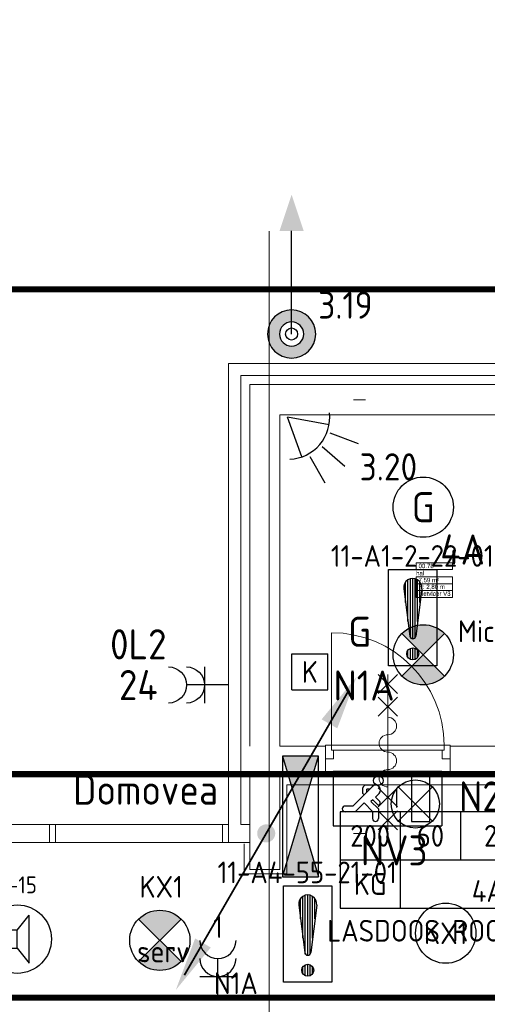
# Model space of a CAD drawing. Header units: millimetres. Extents: x -39149 to 267781, y -2340 to 58540.
# Tile 162 of 244: x 33940 to 37822, y 10282 to 18454. Entities that reach past the tile are written whole.
import ezdxf
from ezdxf.enums import TextEntityAlignment as Align

# ---------------------------------------------------------------- set-up
doc = ezdxf.new("R2010")
doc.units = ezdxf.units.MM
doc.header["$LTSCALE"] = 100
doc.header["$MEASUREMENT"] = 0
for name, pattern in [('B0605', [141, 70, -35, 1, -35]), ('B0703', [93.740001, 62.5, -31.240001]), ('B0704', [150, 100, -50]), ('CENTER', [20, 12.5, -2.5, 2.5, -2.5]), ('E_GOOT2', [2000, 1000, 1000])]:
    doc.linetypes.add(name, pattern=pattern)
for name, color, linetype in [('00  Bestaand', 7, 'Continuous'), ('00  Bestaand Deuren', 7, 'Continuous'), ('00  Bestaande kolommen', 7, 'Continuous'), ('00  Bestaande kolommen Deuren', 7, 'Continuous'), ('45 Plafond', 7, 'Continuous'), ('A Stramien', 7, 'Continuous'), ('AL$1A---_ALGEMEEN', 8, 'Continuous'), ('AL$1A---_ALGEMEEN--bestaand', 9, 'Continuous'), ('AT$1A---_TEKST018--bestaand', 9, 'Continuous'), ('EL6121--', 3, 'Continuous'), ('EL6122--_L', 4, 'Continuous'), ('EL6131--_KG', 3, 'Continuous'), ('EL6212--_LAAGSPANNING', 3, 'Continuous'), ('EL6221--_KRACHT_400', 3, 'Continuous'), ('EL6222--_KRACHT_230', 3, 'Continuous'), ('EL6311--_LICHT_BINNEN', 3, 'Continuous'), ('EL6321--_NOODLICHT_DECEN', 3, 'Continuous'), ('EL6421--_GELUID', 3, 'Continuous'), ('EL6441--_DATACOM', 3, 'Continuous'), ('EL6511--_BRANDMELD', 3, 'Continuous'), ('handhaven - AL$1A---_ALGEMEEN', 8, 'Continuous'), ('I-BEV', 7, 'Continuous'), ('INDELING', 3, 'Continuous'), ('INDELING--bestaand', 7, 'Continuous'), ('T Maatvoering 1_ 50', 7, 'Continuous'), ('Z Ruimteoppervlak', 7, 'Continuous'), ('Z Ruimteoppervlak Zone label', 7, 'Continuous'), ('Z Ruimteoppervlak Zone tekst', 7, 'Continuous')]:
    doc.layers.add(name, color=color, linetype=linetype)
doc.styles.add('buro-012', font='isocp.shx', dxfattribs={"height": 120})
doc.styles.add('BURO-018', font='isocp.shx', dxfattribs={"height": 180})
doc.styles.add('BURO-025', font='isocp.shx', dxfattribs={"height": 250})
doc.styles.add('GENERATED_STYLE_1', font='arial.ttf')
doc.styles.add('GENERATED_STYLE_2', font='swiss.ttf')
doc.styles.add('GENERATED_STYLE_3', font='swiss.ttf', dxfattribs={"width": 0.96})
doc.styles.add('ISO', font='ISO', dxfattribs={"height": 162})
doc.styles.add('ISO25', font='ISO', dxfattribs={"height": 225})
doc.styles.add('STABICAD-012', font='ISOCP.SHX', dxfattribs={"height": 1.2})
doc.styles.add('STABICAD-018', font='ISOCP.SHX', dxfattribs={"height": 1.8})
doc.styles.add('STABICAD-025', font='ISOCP.SHX', dxfattribs={"height": 2.5})
doc.styles.get("Standard").update_dxf_attribs({"font": 'txt', "bigfont": 'BIGFONT.SHX'})

# ---------------------------------------------------------------- blocks, each defined once
blk = doc.blocks.new('hal_00.78_25_7', base_point=(37381.6, 13804.5))
at = {"layer": 'Z Ruimteoppervlak Zone label', "color": 8, "linetype": 'Continuous', "lineweight": 0}
for p, q in [((37231.2, 13945.9), (37531.9, 13945.9)), ((37231.2, 13889.4), (37231.2, 13945.9)), ((37531.9, 13945.9), (37531.9, 13889.4)), ((37531.9, 13889.4), (37231.2, 13889.4)), ((37231.2, 13829), (37531.9, 13829)), ((37231.2, 13772.4), (37231.2, 13829)), ((37531.9, 13829), (37531.9, 13772.4)), ((37531.9, 13772.4), (37231.2, 13772.4)), ((37231.2, 13772.4), (37531.9, 13772.4)), ((37231.2, 13715.9), (37231.2, 13772.4)), ((37531.9, 13772.4), (37531.9, 13715.9)), ((37531.9, 13715.9), (37231.2, 13715.9)), ((37231.2, 13715.9), (37531.9, 13715.9)), ((37231.2, 13659.3), (37231.2, 13715.9)), ((37531.9, 13659.3), (37231.2, 13659.3)), ((37531.9, 13715.9), (37531.9, 13659.3))]:
    blk.add_line(p, q, dxfattribs=at)
at = {"linetype": 'Continuous', "lineweight": 0, "flags": 1}
for tag in ['ROOM_AREA', 'ROOM_PERIM', 'ROOM_WALLS_SURF', 'ROOM_DOORS_SURF', 'ROOM_WINDS_SURF', 'ROOM_BASELEV', 'ROOM_NET_AREA', 'ROOM_REDUCED_AREA', 'ROOM_CALC_AREA', 'ROOM_VOLUME']:
    blk.add_attdef(tag, text='', height=2000, dxfattribs=at).set_placement((37381.6, 13233.1), align=Align.BOTTOM_LEFT)
at = {"layer": 'Z Ruimteoppervlak Zone tekst', "color": 2, "lineweight": 0, "insert": (37251.2, 13820.8), "char_height": 36, "attachment_point": 1, "style": 'GENERATED_STYLE_1'}
blk.add_mtext('{7,59 m²}', dxfattribs=at)
at = {"layer": 'Z Ruimteoppervlak Zone tekst', "color": 2, "lineweight": 0}
for tag, style, p in [('ROOM_NUMBER', 'GENERATED_STYLE_1', (37251.2, 13891)), ('ROOM_NAME', 'GENERATED_STYLE_2', (37231.2, 13830.4)), ('ROOM_HEIGHT', 'GENERATED_STYLE_1', (37251.2, 13717.6)), ('BASEC', 'GENERATED_STYLE_1', (37251.2, 13661))]:
    blk.add_attdef(tag, text='', height=36, dxfattribs=dict(at, style=style)).set_placement(p, align=Align.BOTTOM_LEFT)
blk = doc.blocks.new('Slab_152_7', base_point=(61.5, 11625))
at = {"layer": '45 Plafond', "color": 8, "linetype": 'Continuous', "lineweight": 0}
blk.add_lwpolyline([(61.5, 11625), (7161.5, 11625), (7161.5, 7850), (18261.5, 7850), (18261.5, 10250), (18050.2, 10250), (18050.2, 11625), (35849.9, 11625), (35849.9, 11400), (36099.9, 11400), (36099.9, 12175), (39053.2, 12175), (39053.2, 11445), (43211.5, 11445), (43211.5, 10132), (43211.5, 5466.1), (41411.5, 5466.1), (41411.5, 10199.6), (34211.5, 10199.6), (34211.5, 612.1, -0.138201), (61.5, 5162.9)], format="xyb", close=True, dxfattribs=at)
blk = doc.blocks.new('Wall_62_7', base_point=(35674.9, 11700))
at = {"layer": '00  Bestaand', "color": 8, "linetype": 'Continuous', "lineweight": 0}
for p, q in [((35674.9, 15600), (35674.9, 11775)), ((35774.9, 11775), (35774.9, 15500))]:
    blk.add_line(p, q, dxfattribs=at)
blk = doc.blocks.new('D1a bi h 14_14')
at = {"layer": '00  Bestaand Deuren', "color": 8, "linetype": 'Continuous', "lineweight": 0}
for p, q in [((-467, 0), (-467, 934)), ((-79.2, 429), (79.2, 587.4)), ((-79.2, 587.4), (79.2, 429)), ((0, 587.4), (0, -701.4)), ((-79.2, 241.7), (79.2, 400.2)), ((-79.2, 400.2), (79.2, 241.7)), ((-517, 0), (-450, 0)), ((-517, 0), (-517, -114)), ((-467, 0), (467, 0)), ((-467, -40), (-467, 0)), ((450, 0), (517, 0)), ((467, 0), (467, -40)), ((517, -114), (517, 0)), ((-517, -7), (-517, -107)), ((467, -40), (-467, -40)), ((-450, -40), (-450, -114)), ((450, -40), (450, -114)), ((517, -7), (517, -107)), ((517, -7), (517, -107)), ((-517, -114), (-450, -114)), ((450, -114), (517, -114)), ((-79.2, -352.2), (79.2, -510.7)), ((-79.2, -510.7), (79.2, -352.2)), ((-79.2, -701.4), (79.2, -543)), ((-79.2, -543), (79.2, -701.4))]:
    blk.add_line(p, q, dxfattribs=at)
for centre, radius, start, end in [((-467, 0), 934, 0, 90), ((0, 160), 72.3, 270, 90), ((0, 15.3), 72.3, 90, 270), ((0, -129.3), 72.3, 270, 90), ((0, -274), 72.3, 90, 270)]:
    blk.add_arc(centre, radius, start, end, dxfattribs=at)
blk = doc.blocks.new('Wall_63_7', base_point=(35674.9, 15600))
at = {"layer": '00  Bestaand', "color": 8, "linetype": 'Continuous', "lineweight": 0}
for p, q in [((38166.1, 15600), (35674.9, 15600)), ((38990.3, 15600), (38316.1, 15600)), ((38990.3, 15600), (38990.3, 15500)), ((40024.3, 15600), (40024.3, 15500)), ((40024.3, 15600), (40024.3, 15500)), ((43500.1, 15600), (40024.3, 15600)), ((35774.9, 15500), (38990.3, 15500)), ((40024.3, 15500), (43400.1, 15500))]:
    blk.add_line(p, q, dxfattribs=at)
at = {"layer": '00  Bestaand Deuren', "color": 1, "linetype": 'Continuous', "lineweight": 0, "zscale": 1000}
blk.add_blockref('D1a bi h 14_14', (39507.3, 15607), dxfattribs=at)
blk = doc.blocks.new('Empty Door_6')
at = {"layer": '00  Bestaande kolommen Deuren', "color": 8, "linetype": 'Continuous', "lineweight": 0}
for p, q in [((-517, -7), (-517, -257)), ((517, -7), (517, -257))]:
    blk.add_line(p, q, dxfattribs=at)
blk = doc.blocks.new('Wall_67_7', base_point=(36099.9, 15175))
at = {"layer": '00  Bestaande kolommen', "color": 8, "linetype": 'Continuous', "lineweight": 0}
for p, q in [((38860.1, 15425), (35849.9, 15425)), ((38990.3, 15425), (38960.1, 15425)), ((43325.1, 15425), (40024.3, 15425)), ((43325.1, 15275), (43325.1, 15425)), ((36099.9, 15175), (38860.1, 15175)), ((38960.1, 15175), (38990.3, 15175)), ((40024.3, 15175), (43325.1, 15175))]:
    blk.add_line(p, q, dxfattribs=at)
at = {"layer": '00  Bestaande kolommen Deuren', "color": 1, "linetype": 'Continuous', "lineweight": 0, "zscale": 1000, "rotation": 180}
blk.add_blockref('Empty Door_6', (39507.3, 15168), dxfattribs=at)
blk = doc.blocks.new('D1a bi h 14_16')
at = {"layer": '00  Bestaande kolommen Deuren', "color": 8, "linetype": 'Continuous', "lineweight": 0}
for p, q in [((-467, 0), (-467, 934)), ((-79.2, 429), (79.2, 587.4)), ((-79.2, 587.4), (79.2, 429)), ((0, 587.4), (0, -701.4)), ((-79.2, 241.7), (79.2, 400.2)), ((-79.2, 400.2), (79.2, 241.7)), ((-517, 0), (-450, 0)), ((-517, 0), (-517, -114)), ((-467, 0), (467, 0)), ((-467, -40), (-467, 0)), ((450, 0), (517, 0)), ((467, 0), (467, -40)), ((517, -114), (517, 0)), ((-517, -7), (-517, -114)), ((467, -40), (-467, -40)), ((-450, -40), (-450, -114)), ((450, -40), (450, -114)), ((517, -7), (517, -114)), ((-517, -114), (-450, -114)), ((450, -114), (517, -114)), ((-79.2, -352.2), (79.2, -510.7)), ((-79.2, -510.7), (79.2, -352.2)), ((-79.2, -701.4), (79.2, -543)), ((-79.2, -543), (79.2, -701.4))]:
    blk.add_line(p, q, dxfattribs=at)
for centre, radius, start, end in [((-467, 0), 934, 0, 90), ((0, 160), 72.3, 270, 90), ((0, 15.3), 72.3, 90, 270), ((0, -129.3), 72.3, 270, 90), ((0, -274), 72.3, 90, 270)]:
    blk.add_arc(centre, radius, start, end, dxfattribs=at)
blk = doc.blocks.new('Wall_68_7', base_point=(35849.9, 12425))
at = {"layer": '00  Bestaande kolommen', "color": 8, "linetype": 'Continuous', "lineweight": 0}
for p, q in [((36479.1, 12425), (36099.9, 12425)), ((36479.1, 12425), (36479.1, 12318)), ((37513.1, 12425), (37513.1, 12318)), ((38860.1, 12425), (37513.1, 12425)), ((43325.1, 12425), (38960.1, 12425)), ((36479.1, 12318), (36479.1, 12175)), ((37513.1, 12318), (37513.1, 12175)), ((37513.1, 12318), (37513.1, 12175)), ((43325.1, 12175), (43325.1, 12325)), ((36099.9, 12175), (36479.1, 12175)), ((37513.1, 12175), (38860.1, 12175)), ((38960.1, 12175), (43325.1, 12175))]:
    blk.add_line(p, q, dxfattribs=at)
at = {"layer": '00  Bestaande kolommen Deuren', "color": 1, "linetype": 'Continuous', "lineweight": 0, "zscale": 1000}
blk.add_blockref('D1a bi h 14_16', (36996.1, 12432), dxfattribs=at)
blk = doc.blocks.new('Wall_69_7', base_point=(36099.9, 11400))
at = {"layer": '00  Bestaande kolommen', "color": 8, "linetype": 'Continuous', "lineweight": 0}
for p, q in [((35849.9, 15425), (35849.9, 12425)), ((36099.9, 12425), (36099.9, 15175)), ((35849.9, 12175), (35849.9, 11400)), ((36099.9, 11400), (36099.9, 12175)), ((35849.9, 11400), (36099.9, 11400))]:
    blk.add_line(p, q, dxfattribs=at)
blk = doc.blocks.new('Wall_79_7', base_point=(35849.9, 11700))
at = {"layer": '00  Bestaand', "color": 8, "linetype": 'Continuous', "lineweight": 0}
for p, q in [((35674.9, 11775), (29023.6, 11775)), ((35849.9, 11775), (35774.9, 11775)), ((35849.9, 11625), (35849.9, 11775)), ((29023.6, 11625), (35849.9, 11625))]:
    blk.add_line(p, q, dxfattribs=at)
blk = doc.blocks.new('Wall_336_7', base_point=(35624.9, 11625))
at = {"layer": '00  Bestaand', "color": 8, "linetype": 'Continuous', "lineweight": 0}
for p, q in [((35674.9, 11775), (35624.9, 11775)), ((35624.9, 11775), (35624.9, 11625)), ((35674.9, 11625), (35674.9, 11775)), ((35624.9, 11625), (35674.9, 11625))]:
    blk.add_line(p, q, dxfattribs=at)
blk = doc.blocks.new('Wall_337_7', base_point=(34186.5, 11625))
at = {"layer": '00  Bestaand', "color": 8, "linetype": 'Continuous', "lineweight": 0}
for p, q in [((34236.5, 11775), (34186.5, 11775)), ((34186.5, 11775), (34186.5, 11625)), ((34236.5, 11625), (34236.5, 11775)), ((34186.5, 11625), (34236.5, 11625))]:
    blk.add_line(p, q, dxfattribs=at)
blk = doc.blocks.new('Standard grid marker_6')
at = {"layer": 'A Stramien', "color": 8, "linetype": 'B0605', "lineweight": 0}
blk.add_line((4000, 0), (54000, 0), dxfattribs=at)
at = {"layer": 'A Stramien', "color": 4, "lineweight": 0, "style": 'GENERATED_STYLE_3'}
blk.add_attdef('AC_MARKERTEXT_1', text='', height=100, dxfattribs=at).set_placement((-139.2, -80), align=Align.BOTTOM_LEFT)
blk = doc.blocks.new('Standard grid marker_7')
at = {"layer": 'A Stramien', "color": 8, "linetype": 'B0605', "lineweight": 0}
blk.add_line((4000, 0), (54000, 0), dxfattribs=at)
at = {"layer": 'A Stramien', "color": 4, "lineweight": 0, "style": 'GENERATED_STYLE_3'}
blk.add_attdef('AC_MARKERTEXT_1', text='', height=100, dxfattribs=at).set_placement((-139.2, -80), align=Align.BOTTOM_LEFT)
blk = doc.blocks.new('Standard grid marker_16')
at = {"layer": 'A Stramien', "color": 8, "linetype": 'B0605', "lineweight": 0}
blk.add_line((4000, 0), (46394.8, 0), dxfattribs=at)
at = {"layer": 'A Stramien', "color": 4, "lineweight": 0, "style": 'GENERATED_STYLE_3'}
blk.add_attdef('AC_MARKERTEXT_1', text='', height=100, rotation=90, dxfattribs=at).set_placement((-20, -37.9), align=Align.BOTTOM_LEFT)
blk = doc.blocks.new('hal_00.78_25_8', base_point=(37381.6, 13804.5))
at = {"layer": 'Z Ruimteoppervlak Zone label', "color": 8, "linetype": 'Continuous', "lineweight": 0}
for p, q in [((37231.2, 13945.9), (37531.9, 13945.9)), ((37231.2, 13889.4), (37231.2, 13945.9)), ((37531.9, 13945.9), (37531.9, 13889.4)), ((37531.9, 13889.4), (37231.2, 13889.4)), ((37231.2, 13829), (37531.9, 13829)), ((37231.2, 13772.4), (37231.2, 13829)), ((37531.9, 13829), (37531.9, 13772.4)), ((37531.9, 13772.4), (37231.2, 13772.4)), ((37231.2, 13772.4), (37531.9, 13772.4)), ((37231.2, 13715.9), (37231.2, 13772.4)), ((37531.9, 13772.4), (37531.9, 13715.9)), ((37531.9, 13715.9), (37231.2, 13715.9)), ((37231.2, 13715.9), (37531.9, 13715.9)), ((37231.2, 13659.3), (37231.2, 13715.9)), ((37531.9, 13659.3), (37231.2, 13659.3)), ((37531.9, 13715.9), (37531.9, 13659.3))]:
    blk.add_line(p, q, dxfattribs=at)
blk = doc.blocks.new('E00018')
at = {"color": 0, "linetype": 'Continuous'}
for p, q in [((-1.768, -1.768), (1.768, 1.768)), ((1.768, -1.768), (-1.768, 1.768))]:
    blk.add_line(p, q, dxfattribs=at)
at = {"color": 0, "linetype": 'Continuous', "const_width": 2.5}
for points in [[(-0.884, 0.884, -0.198912), (0, 1.25, -0.198912), (0.884, 0.884, -1)], [(-0.884, -0.884, 0.198912), (0, -1.25, 0.198912), (0.884, -0.884, 1)]]:
    blk.add_lwpolyline(points, format="xyb", dxfattribs=at)
blk = doc.blocks.new('1115B3A-NO1')
at = {"color": 0, "linetype": 'Continuous'}
blk.add_circle((0, 0), 2.5, dxfattribs=at)
at = {"color": 0, "zscale": 100}
blk.add_blockref('E00018', (0, 0), dxfattribs=at)
at = {"color": 0, "linetype": 'Continuous', "style": 'BURO-018'}
for tag, p in [('CIRCUIT', (0, 5)), ('PANEL', (0, 5)), ('SUBCIRCUIT', (4.5, 5)), ('LIGHTFIXTURECODE', (0, 0)), ('SWITCHCODE', (4.5, -1))]:
    blk.add_attdef(tag, text='', height=1.8, dxfattribs=at).set_placement(p, align=Align.MIDDLE)
blk = doc.blocks.new('1115B3A')
at = {"layer": 'handhaven - AL$1A---_ALGEMEEN', "color": 0, "linetype": 'Continuous'}
blk.add_circle((0, 0), 2.5, dxfattribs=at)
at = {"layer": 'handhaven - AL$1A---_ALGEMEEN', "color": 0, "linetype": 'Continuous', "style": 'BURO-018'}
for tag, p in [('CIRCUIT', (0, 5)), ('PANEL', (0, 5)), ('SUBCIRCUIT', (4.5, 5)), ('LIGHTFIXTURECODE', (0, 0)), ('SWITCHCODE', (4.5, -1))]:
    blk.add_attdef(tag, text='', height=1.8, dxfattribs=at).set_placement(p, align=Align.MIDDLE)
blk = doc.blocks.new('1115C2I')
at = {"layer": 'AL$1A---_ALGEMEEN', "color": 0, "linetype": 'Continuous'}
for p, q in [((4.5, 5.5), (-4.5, 5.5)), ((-4.5, 1), (-4.5, 5.5)), ((-2, 5.15), (-3.5, 5.15)), ((-3.5, 5.15), (-3.5, 1.35)), ((-2, 1.35), (-2, 5.15)), ((0.76, 4.11), (0.76, 4.91)), ((1.24, 4.309), (1.24, 4.91)), ((4.5, 1), (4.5, 5.5)), ((1.374, 3.496), (0.76, 4.11)), ((1.24, 4.309), (1.94, 3.609)), ((1.94, 3.609), (2.681, 4.35)), ((2.681, 4.35), (3.52, 4.35)), ((0.646, 3.489), (1.007, 3.128)), ((0.872, 3.715), (1.233, 3.354)), ((1.233, 3.354), (1.374, 3.496)), ((1.271, 2.261), (2.88, 3.87)), ((2.88, 3.87), (3.52, 3.87)), ((0.705, 2.827), (1.007, 3.128)), ((1.474, 2.464), (1.72, 2.464)), ((1.714, 2.704), (1.72, 2.697)), ((1.72, 2.697), (1.72, 2.464)), ((1.94, 2.93), (2.04, 2.83)), ((2.04, 2.83), (2.04, 2.344)), ((0.988, 2.144), (1.84, 2.144)), ((-4.5, 1), (4.5, 1)), ((-2, 1.35), (-3.5, 1.35))]:
    blk.add_line(p, q, dxfattribs=at)
blk.add_lwpolyline([(-0.75, 2.5), (-0.75, 4)], dxfattribs=at)
blk.add_circle((0.76, 1.75), 0.4, dxfattribs=at)
for centre, radius, start, end in [((1, 4.91), 0.24, 0, 180), ((3.52, 4.11), 0.24, 270, 90), ((0.759, 3.602), 0.16, 45, 225), ((0.988, 2.544), 0.4, 135, 315), ((1.84, 2.344), 0.2, 270, 0)]:
    blk.add_arc(centre, radius, start, end, dxfattribs=at)
at = {"layer": 'AL$1A---_ALGEMEEN', "color": 0, "linetype": 'Continuous', "style": 'BURO-018'}
for tag, p in [('CIRCUIT', (0, 12.167)), ('PANEL', (0, 12.167)), ('SUBCIRCUIT', (4.5, 12.167)), ('LIGHTFIXTURECODE', (0, 8))]:
    blk.add_attdef(tag, text='', height=1.8, dxfattribs=at).set_placement(p, align=Align.MIDDLE)
blk = doc.blocks.new('E00129')
at = {"color": 0, "linetype": 'Continuous'}
for p, q in [((-11, 8), (-11, 0)), ((11, 8), (-11, 8)), ((-6, 8), (-6, 0)), ((-1, 8), (-1, 4)), ((4, 8), (4, 0)), ((11, 0), (11, 8)), ((-11, 4), (11, 4)), ((-11, 0), (11, 0))]:
    blk.add_line(p, q, dxfattribs=at)
at = {"color": 0, "linetype": 'Continuous', "style": 'BURO-018'}
for tag, p in [('E_TEXT1', (-8.5, 6)), ('E_TEXT2', (-3.5, 6)), ('E_TEXT3', (1.5, 6)), ('E_TEXT4', (7.5, 6)), ('E_TEXT5', (-8.5, 2)), ('E_TEXT6', (-1, 2)), ('E_TEXT7', (7.5, 2))]:
    blk.add_attdef(tag, text='', height=1.8, dxfattribs=at).set_placement(p, align=Align.MIDDLE)
blk = doc.blocks.new('6018')
at = {"layer": 'AL$1A---_ALGEMEEN--bestaand', "color": 0, "linetype": 'Continuous'}
for p, q in [((-1.551, 0.001), (-1.551, 3.001)), ((-1.551, 3.001), (1.449, 3.001)), ((1.449, 0.001), (1.449, 3.001)), ((-1.551, 0.001), (1.449, 0.001))]:
    blk.add_line(p, q, dxfattribs=at)
at = {"layer": 'AT$1A---_TEKST018--bestaand', "linetype": 'Continuous', "style": 'ISO'}
blk.add_text('K', height=1.8, dxfattribs=at).set_placement((-0.052, 0.601), align=Align.CENTER)
blk = doc.blocks.new('7006')
at = {"layer": 'AL$1A---_ALGEMEEN--bestaand', "color": 0, "linetype": 'Continuous'}
for p in [(3.031, 1.75), (3.031, -1.75)]:
    blk.add_line(p, (0, 0), dxfattribs=at)
for points in [[(3.524, 1.283), (5.873, 2.138)], [(3.75, 0), (6.25, 0)], [(3.524, -1.283), (5.873, -2.138)]]:
    blk.add_lwpolyline(points, dxfattribs=at)
blk.add_arc((0, 0), 3.5, 313.39845, 46.60155, dxfattribs=at)
blk = doc.blocks.new('65110002')
at = {"layer": 'AL$1A---_ALGEMEEN--bestaand', "color": 0, "linetype": 'Continuous'}
for p, q in [((1.586, 1.414), (4.414, -1.414)), ((4.414, 1.414), (1.586, -1.414))]:
    blk.add_line(p, q, dxfattribs=at)
blk.add_circle((3, 0), 2, dxfattribs=at)
at = {"layer": 'AL$1A---_ALGEMEEN--bestaand', "color": 0, "linetype": 'Continuous', "style": 'ISO25'}
blk.add_attdef('E_NUMMER', text='', height=2.25, rotation=270, dxfattribs=at).set_placement((7.5, 0), align=Align.MIDDLE)
blk = doc.blocks.new('ZE')
at = {"layer": 'AL$1A---_ALGEMEEN--bestaand', "color": 0, "linetype": 'Continuous'}
blk.add_line((0, 0), (-1711, 0), dxfattribs=at)
blk.add_lwpolyline([(-100, 0, 1), (100, 0, 1)], format="xyb", close=True, dxfattribs=at)
for radius in [400, 200]:
    blk.add_circle((0, 0), radius, dxfattribs=at)
blk.add_solid([(-1711, 200), (-1711, -200), (-2311, 0)], dxfattribs=at)
at = {"layer": 'AL$1A---_ALGEMEEN--bestaand', "color": 0, "linetype": 'Continuous', "style": 'BURO-025'}
blk.add_attdef('E_TEXT1', text='', height=500, dxfattribs=at).set_placement((0, 900), align=Align.MIDDLE)
at = {"layer": 'AL$1A---_ALGEMEEN--bestaand', "color": 0, "linetype": 'Continuous', "style": 'BURO-025', "flags": 1}
blk.add_attdef('E_MATCODE', (0, -600), '', height=500, dxfattribs=at)
blk = doc.blocks.new('111304A')
at = {"layer": 'AL$1A---_ALGEMEEN', "color": 0, "linetype": 'Continuous'}
for p, q in [((0, 1), (0, 4.5)), ((-1.5, 3), (1.5, 3))]:
    blk.add_line(p, q, dxfattribs=at)
for centre in [(0, 6), (0, 4.5)]:
    blk.add_arc(centre, 1.5, 180, 0, dxfattribs=at)
at = {"layer": 'AL$1A---_ALGEMEEN', "color": 0, "linetype": 'Continuous', "style": 'BURO-018'}
for tag, p in [('CIRCUIT', (0, 8.5)), ('PANEL', (0, 8.5)), ('SUBCIRCUIT', (4.5, 8.5))]:
    blk.add_attdef(tag, text='', height=1.8, dxfattribs=at).set_placement(p, align=Align.MIDDLE)
at = {"layer": 'AL$1A---_ALGEMEEN', "color": 0, "linetype": 'Continuous', "style": 'BURO-018', "flags": 1}
for tag, p in [('POWERCODE', (13, 8.5)), ('ARTICLECODE', (0, 0))]:
    blk.add_attdef(tag, text='', height=1.8, dxfattribs=at).set_placement(p, align=Align.MIDDLE)
blk = doc.blocks.new('E00152')
at = {"color": 0, "linetype": 'Continuous'}
for p, q in [((-1.443, 7), (1.443, 7)), ((0, 4.5), (-1.443, 7)), ((0, 4.5), (1.443, 7)), ((0, 4.5), (0, 1)), ((-1, 4), (1, 2.845))]:
    blk.add_line(p, q, dxfattribs=at)
at = {"color": 7, "style": 'BURO-018'}
for tag, p in [('COMMENT1', (0, 12)), ('DATACOM1', (0, 9))]:
    blk.add_attdef(tag, text='', height=1.8, dxfattribs=at).set_placement(p, align=Align.MIDDLE)
at = {"color": 0, "style": 'BURO-018'}
blk.add_attdef('TEXT1', text='', height=1.8, dxfattribs=at).set_placement((2.5, 6), align=Align.MIDDLE)
at = {"color": 0, "linetype": 'Continuous', "style": 'BURO-018', "flags": 1}
blk.add_attdef('ARTICLECODE', text='', height=1.8, dxfattribs=at).set_placement((0, 0), align=Align.MIDDLE)
blk = doc.blocks.new('E00497')
at = {"color": 0}
for p, q in [((0, 0.75), (1, 2)), ((1, -2), (1, 2)), ((0, 0.75), (-1.5, 0.75)), ((0, -0.75), (0, 0.75)), ((-1.5, -0.75), (0, -0.75)), ((0, -0.75), (1, -2))]:
    blk.add_line(p, q, dxfattribs=at)
blk.add_line((-1.5, 0.75), (-1.5, -0.75))
blk.add_circle((0, 0), 2.841, dxfattribs=at)
at = {"color": 0, "linetype": 'Continuous', "style": 'BURO-018'}
blk.add_attdef('TEXT1', text='', height=1.8, dxfattribs=at).set_placement((0, 4.5), align=Align.MIDDLE)
at = {"color": 0, "linetype": 'Continuous', "style": 'BURO-018', "flags": 1}
blk.add_attdef('ARTICLECODE', text='', height=1.8, dxfattribs=at).set_placement((0, 0), align=Align.MIDDLE)
blk = doc.blocks.new('E00005')
at = {"color": 0, "linetype": 'Continuous'}
for p, q in [((0.5, 7.75), (-0.5, 7.75)), ((1.25, 6.75), (-1.25, 6.75)), ((2, 5.75), (-2, 5.75)), ((0, 5.75), (0, 2.5))]:
    blk.add_line(p, q, dxfattribs=at)
at = {"color": 0, "linetype": 'Continuous', "const_width": 0.75}
blk.add_lwpolyline([(-0.375, 1.75, 1), (0.375, 1.75, 1)], format="xyb", close=True, dxfattribs=at)
at = {"color": 0, "linetype": 'Continuous'}
blk.add_circle((0, 1.75), 0.75, dxfattribs=at)
at = {"color": 0, "linetype": 'Continuous', "style": 'STABICAD-018'}
blk.add_attdef('ARTICLECODE', text='', height=1.8, dxfattribs=at).set_placement((0, 0), align=Align.MIDDLE)
blk = doc.blocks.new('1116A4B')
at = {"color": 0, "linetype": 'Continuous'}
for p, q in [((-5, 4), (-5, 1)), ((5, 4), (-5, 4)), ((-5, 4), (5, 1)), ((5, 4), (-5, 1)), ((5, 1), (5, 4)), ((-5, 1), (5, 1))]:
    blk.add_line(p, q, dxfattribs=at)
for points in [[(-5, 4), (0, 2.5), (-5, 1)], [(5, 4), (0, 2.5), (5, 1)]]:
    blk.add_solid(points, dxfattribs=at)
at = {"color": 0, "linetype": 'Continuous', "style": 'STABICAD-018'}
for tag, p in [('PANEL', (0, 15)), ('CIRCUIT', (0, 9)), ('SUBCIRCUIT', (4.5, 9)), ('PANELNAME', (0, 6)), ('ARTICLECODE', (0, 0))]:
    blk.add_attdef(tag, text='', height=1.8, dxfattribs=at).set_placement(p, align=Align.MIDDLE)
blk.add_attdef('CASCADINGPANEL', (0, 0), '', height=1.8, dxfattribs=at)
blk = doc.blocks.new('P6122003')
at = {"linetype": 'Continuous'}
for points in [[(7.5, 12.99, 0, 1.5, 0), (5.25, 9.093, 1.5, 1.5, 0)], [(-7.5, -12.99, 0, 1.5, 0), (-5.25, -9.093, 1.5, 1.5, 0)]]:
    blk.add_lwpolyline(points, format="xyseb", dxfattribs=at)
at = {"linetype": 'Continuous', "const_width": 0.15}
for points in [[(0, 0), (6.794, 11.768)], [(-6.794, -11.768), (0, 0)]]:
    blk.add_lwpolyline(points, dxfattribs=at)
at = {"const_width": 0.75}
blk.add_lwpolyline([(-0.375, 0, 1), (0.375, 0, 1)], format="xyb", close=True, dxfattribs=at)
blk = doc.blocks.new('*X1918')
at = {"layer": 'AL$1A---_ALGEMEEN--bestaand', "color": 0, "linetype": 'Continuous'}
for p, q in [((159.4, 200.262), (159.4, 201.95)), ((159.6, 198.675), (159.6, 202.134)), ((159.8, 197.35), (159.8, 202.223)), ((160, 197.25), (160, 202.25)), ((160.2, 197.35), (160.2, 202.223)), ((160.4, 198.675), (160.4, 202.134)), ((160.6, 200.262), (160.6, 201.95)), ((159.6, 195.7), (159.6, 196.3)), ((159.8, 195.542), (159.8, 196.458)), ((160, 195.5), (160, 196.5)), ((160.2, 195.542), (160.2, 196.458)), ((160.4, 195.7), (160.4, 196.3))]:
    blk.add_line(p, q, dxfattribs=at)
blk = doc.blocks.new('1116A7')
at = {"layer": 'AL$1A---_ALGEMEEN--bestaand', "color": 0, "linetype": 'Continuous'}
for p, q in [((-2, -4), (-2, 4)), ((-2, 4), (2, 4)), ((2, 4), (2, -4)), ((-0.744, 2.406), (-0.248, -1.531)), ((0.744, 2.406), (0.248, -1.531)), ((2, -4), (-2, -4))]:
    blk.add_line(p, q, dxfattribs=at)
blk.add_circle((0, -3), 0.5, dxfattribs=at)
for centre, radius, start, end in [((0, 2.5), 0.75, 352.81924, 187.18076), ((0, -1.5), 0.25, 187.18076, 352.81924)]:
    blk.add_arc(centre, radius, start, end, dxfattribs=at)
blk.add_blockref('*X1918', (-160, -199), dxfattribs=at)
at = {"layer": 'AL$1A---_ALGEMEEN--bestaand', "color": 0, "linetype": 'Continuous', "style": 'BURO-018'}
blk.add_attdef('TEXT1', text='', height=1.8, dxfattribs=at).set_placement((0, 6.5), align=Align.MIDDLE)
at = {"layer": 'AL$1A---_ALGEMEEN--bestaand', "color": 0, "linetype": 'Continuous', "style": 'BURO-018', "flags": 1}
blk.add_attdef('ARTICLECODE', (0, 0), '', height=1.8, dxfattribs=at)
at = {"layer": 'EL6221--_KRACHT_400', "color": 1, "style": 'STABICAD-012'}
blk.add_attdef('FIREPROTECTION_PANEL', text='', height=1.8, dxfattribs=at).set_placement((716.247, 450.773), align=Align.MIDDLE)
at = {"layer": 'EL6222--_KRACHT_230', "color": 1, "style": 'STABICAD-018'}
for tag in ['FIREPROTECTION_HARDWARENUMBER', 'FIREPROTECTION_ZONE']:
    blk.add_attdef(tag, (0, 0), '', height=1.8, dxfattribs=at)
at = {"layer": 'EL6311--_LICHT_BINNEN', "color": 1, "style": 'STABICAD-018'}
blk.add_attdef('CODING2', (0, 0), '', height=1.8, dxfattribs=at)
at = {"layer": 'EL6441--_DATACOM', "color": 1, "style": 'STABICAD-018'}
blk.add_attdef('CODING1', (0, 0), '', height=1.8, dxfattribs=at)

msp = doc.modelspace()

# ---------------------------------------------------------------- linework, layer by layer
at = {"layer": '00  Bestaand', "color": 8, "linetype": 'B0703', "lineweight": 0}
msp.add_line((18225.2, 12440), (35674.9, 12440), dxfattribs=at)
at = {"layer": 'EL6131--_KG', "linetype": 'Continuous'}
msp.add_line((30496.5, 10340.4), (42568.3, 10340.4), dxfattribs=at)
at = {"layer": 'EL6511--_BRANDMELD', "const_width": 100}
msp.add_lwpolyline([(36197.5, 15695.3, 1), (36197.5, 15995.3, 1)], format="xyb", close=True, dxfattribs=at)
at = {"layer": 'INDELING', "color": 3, "linetype": 'CENTER', "const_width": 50}
msp.add_lwpolyline([(54068, 12192.1), (-3655.8, 12192.1), (-3655.8, 12192.1), (-3655.8, 12192.1)], dxfattribs=at)
at = {"layer": 'INDELING--bestaand', "linetype": 'CENTER', "const_width": 50}
msp.add_lwpolyline([(-5556.7, 16215), (-5205.7, 16215), (52063.8, 16215)], dxfattribs=at)
at = {"layer": 'INDELING--bestaand', "color": 3, "linetype": 'CENTER', "const_width": 50}
msp.add_lwpolyline([(43309.9, 11766.4), (43060.2, 11766.4), (43060.2, 10335.8), (41555.8, 10335.8), (41555.8, 10335.8), (31017.4, 10335.8), (31017.4, 6434.1)], dxfattribs=at)
at = {"layer": 'T Maatvoering 1_ 50', "color": 8, "linetype": 'B0704', "lineweight": 0}
for p, q in [((39018.4, 12103.7), (36157, 12103.7)), ((36157, 12103.7), (36157, 11364.1)), ((35803.2, 11364.1), (35803.2, 11612.9)), ((36157, 11364.1), (35803.2, 11364.1))]:
    msp.add_line(p, q, dxfattribs=at)

# ---------------------------------------------------------------- block references
at = {"layer": '00  Bestaand', "color": 1, "lineweight": 0}
for name, p in [('Wall_63_7', (35674.9, 15600)), ('Wall_62_7', (35674.9, 11700)), ('Wall_79_7', (35849.9, 11700))]:
    msp.add_blockref(name, p, dxfattribs=at)
at = {"layer": '00  Bestaand', "color": 251, "lineweight": 0}
for name, p in [('Wall_337_7', (34186.5, 11625)), ('Wall_336_7', (35624.9, 11625))]:
    msp.add_blockref(name, p, dxfattribs=at)
at = {"layer": '00  Bestaande kolommen', "color": 1, "lineweight": 0}
for name, p in [('Wall_67_7', (36099.9, 15175)), ('Wall_69_7', (36099.9, 11400)), ('Wall_68_7', (35849.9, 12425))]:
    msp.add_blockref(name, p, dxfattribs=at)
at = {"layer": '45 Plafond', "color": 252, "linetype": 'Continuous', "lineweight": 0}
msp.add_blockref('Slab_152_7', (61.5, 11625), dxfattribs=at)
at = {"layer": 'A Stramien', "color": 1, "linetype": 'Continuous', "lineweight": 0, "zscale": 1000, "rotation": 270}
msp.add_blockref('Standard grid marker_16', (36011.5, 48900), dxfattribs=at)
at = {"layer": 'A Stramien', "color": 1, "linetype": 'Continuous', "lineweight": 0, "zscale": 1000}
for name, p in [('Standard grid marker_6', (-5988.5, 15300)), ('Standard grid marker_7', (-5988.5, 11700))]:
    msp.add_blockref(name, p, dxfattribs=at)
at = {"layer": 'EL6121--', "linetype": 'Continuous', "xscale": 100, "yscale": 100, "rotation": 134.9999999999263}
msp.add_blockref('E00005', (36197.1, 10242), dxfattribs=at)
at = {"layer": 'EL6122--_L', "xscale": 100, "yscale": 100, "zscale": 100}
msp.add_blockref('P6122003', (35986.5, 11700.3), dxfattribs=at)
at = {"layer": 'EL6131--_KG', "linetype": 'E_GOOT2', "xscale": 100, "yscale": 100, "zscale": 100}
msp.add_blockref('E00129', (37699.5, 11080.1, 60), dxfattribs=at).add_auto_attribs({'E_TEXT1': '200', 'E_TEXT2': '60', 'E_TEXT3': '2', 'E_TEXT4': 'V', 'E_TEXT5': 'KG'})
at = {"layer": 'EL6212--_LAAGSPANNING', "linetype": 'Continuous'}
ref = msp.add_blockref('1116A4B', (36520.7, 11841.2), dxfattribs=dict(at, xscale=100, yscale=100, rotation=90))
ref.add_attrib('PANELNAME', 'Domovea', dxfattribs={"layer": '0', "color": 3, "linetype": 'ByBlock', "height": 250, "style": 'STABICAD-025'}).set_placement((34985.4, 12063.2), align=Align.MIDDLE)
at = {"layer": 'EL6222--_KRACHT_230', "linetype": 'Continuous'}
ref = msp.add_blockref('111304A', (35774.9, 12932.1), dxfattribs=dict(at, xscale=-100, yscale=100, zscale=100, rotation=90))
ref.add_attrib('CIRCUIT', '24', dxfattribs={"layer": '0', "linetype": 'ByBlock', "height": 250, "style": 'BURO-025'}).set_placement((34924.9, 12932.1), align=Align.MIDDLE)
ref.add_attrib('PANEL', '0L2', dxfattribs={"layer": '0', "linetype": 'ByBlock', "height": 250, "style": 'BURO-025'}).set_placement((34924.9, 13269.9), align=Align.MIDDLE)
ref = msp.add_blockref('111304A', (35586, 10212.2), dxfattribs=dict(at, xscale=99.99999999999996, yscale=99.99999999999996, zscale=99.99999999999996))
ref.add_attrib('ARTICLECODE', 'serv', dxfattribs={"layer": '0', "color": 3, "linetype": 'ByBlock', "height": 180, "style": 'BURO-018'}).set_placement((35132.2, 10720.6), align=Align.MIDDLE)
ref.add_attrib('CIRCUIT', '1', dxfattribs={"layer": '0', "color": 3, "linetype": 'ByBlock', "height": 180, "style": 'BURO-018'}).set_placement((35586.9, 10923.2), align=Align.MIDDLE)
at = {"layer": 'EL6311--_LICHT_BINNEN', "linetype": 'Continuous'}
ref = msp.add_blockref('1115B3A', (37290, 14408.1), dxfattribs=dict(at, xscale=100, yscale=100, zscale=100))
ref.add_attrib('CIRCUIT', '4A', dxfattribs={"layer": '0', "linetype": 'ByBlock', "height": 250, "style": 'BURO-025'}).set_placement((37616.7, 14057), align=Align.MIDDLE)
ref.add_attrib('LIGHTFIXTURECODE', 'G', dxfattribs={"layer": '0', "linetype": 'ByBlock', "height": 250, "style": 'BURO-025'}).set_placement((37290, 14408.1), align=Align.MIDDLE)
ref = msp.add_blockref('1115B3A-NO1', (35103.7, 10812.7), dxfattribs=dict(at, xscale=100, yscale=100, zscale=100))
ref.add_attrib('CIRCUIT', 'N1A', dxfattribs={"layer": '0', "color": 3, "linetype": 'ByBlock', "height": 180, "style": 'BURO-018'}).set_placement((35734.7, 10456.7), align=Align.MIDDLE)
ref.add_attrib('LIGHTFIXTURECODE', 'KX1', dxfattribs={"layer": '0', "color": 3, "linetype": 'ByBlock', "height": 180, "style": 'BURO-018'}).set_placement((35115, 11257.4), align=Align.MIDDLE)
ref = msp.add_blockref('1115B3A', (37476.6, 10872.1), dxfattribs=dict(at, xscale=100, yscale=100, zscale=100))
ref.add_attrib('CIRCUIT', '4A', dxfattribs={"layer": '0', "color": 3, "linetype": 'ByBlock', "height": 180, "style": 'BURO-018'}).set_placement((37826.6, 11222.1), align=Align.MIDDLE)
ref.add_attrib('LIGHTFIXTURECODE', 'KX1', dxfattribs={"layer": '0', "color": 3, "linetype": 'ByBlock', "height": 180, "style": 'BURO-018'}).set_placement((37476.6, 10872.1), align=Align.MIDDLE)
at = {"layer": 'EL6321--_NOODLICHT_DECEN', "linetype": 'Continuous'}
ref = msp.add_blockref('1115B3A-NO1', (37290, 13182.8), dxfattribs=dict(at, xscale=100, yscale=100, zscale=100, rotation=180))
ref.add_attrib('CIRCUIT', 'N1A', dxfattribs={"layer": '0', "linetype": 'ByBlock', "height": 250, "style": 'BURO-025'}).set_placement((36798.7, 12927.7), align=Align.MIDDLE)
ref.add_attrib('LIGHTFIXTURECODE', 'G', dxfattribs={"layer": '0', "linetype": 'ByBlock', "height": 250, "style": 'BURO-025'}).set_placement((36762.2, 13374.1), align=Align.MIDDLE)
ref = msp.add_blockref('1115C2I', (36993.7, 12314), dxfattribs=dict(at, xscale=100, yscale=100, zscale=100, rotation=180))
ref.add_attrib('CIRCUIT', 'N2C', dxfattribs={"layer": '0', "linetype": 'ByBlock', "height": 250, "style": 'BURO-025'}).set_placement((37841.3, 12007.6), align=Align.MIDDLE)
ref.add_attrib('LIGHTFIXTURECODE', 'NV3', dxfattribs={"layer": '0', "linetype": 'ByBlock', "height": 250, "style": 'BURO-025'}).set_placement((37049.1, 11559.6), align=Align.MIDDLE)
at = {"layer": 'EL6421--_GELUID', "linetype": 'Continuous'}
ref = msp.add_blockref('E00497', (33920.2, 10823), dxfattribs=dict(at, xscale=100, yscale=100, zscale=100))
ref.add_attrib('TEXT1', '0-15', dxfattribs={"layer": '0', "color": 1, "linetype": 'ByBlock', "height": 140, "style": 'buro-012'}).set_placement((33920.2, 11273), align=Align.MIDDLE)
at = {"layer": 'EL6441--_DATACOM', "linetype": 'Continuous'}
ref = msp.add_blockref('E00152', (38303.8, 13351.7), dxfattribs=dict(at, xscale=100, yscale=100, zscale=100))
ref.add_attrib('ARTICLECODE', 'Microterm. plf.', dxfattribs={"layer": '0', "color": 0, "linetype": 'ByBlock', "height": 180, "style": 'BURO-018'}).set_placement((38303.8, 13351.7), align=Align.MIDDLE)
ref.add_attrib('DATACOM1', 'Z.0.1.02/03', dxfattribs={"layer": '0', "color": 1, "linetype": 'ByBlock', "height": 180, "rotation": 90, "style": 'BURO-018'}).set_placement((38303.8, 14530.6), align=Align.MIDDLE)
at = {"layer": 'EL6511--_BRANDMELD', "linetype": 'Continuous', "xscale": -0.5, "yscale": 0.5, "zscale": 0.5, "rotation": 90}
msp.add_blockref('ZE', (36197.5, 15845.3), dxfattribs=at)
msp.add_blockref('ZE', (36197.5, 15845.3), dxfattribs=at)
at = {"layer": 'EL6511--_BRANDMELD', "linetype": 'Continuous'}
ref = msp.add_blockref('1116A7', (37203, 13490.3), dxfattribs=dict(at, xscale=100, yscale=100))
ref.add_attrib('CODING1', '11-A1-2-22-01', dxfattribs={"layer": '0', "color": 1, "linetype": 'ByBlock', "height": 180, "style": 'STABICAD-018'}).set_placement((37198.8, 14003), align=Align.MIDDLE)
at = {"layer": 'EL6511--_BRANDMELD', "linetype": 'Continuous', "xscale": 100, "yscale": 100, "zscale": 100}
for name, p in [('6018', (36354.1, 12890.5)), ('6018', (36354.1, 12890.5)), ('65110002', (36924.4, 11944.5))]:
    msp.add_blockref(name, p, dxfattribs=at)
at = {"layer": 'EL6511--_BRANDMELD', "linetype": 'Continuous'}
ref = msp.add_blockref('1116A7', (36331, 10864.3), dxfattribs=dict(at, xscale=100, yscale=100))
ref.add_attrib('CODING1', '11-A4-55-21-01', dxfattribs={"layer": '0', "color": 1, "linetype": 'ByBlock', "height": 180, "style": 'STABICAD-018'}).set_placement((36326.8, 11377.1), align=Align.MIDDLE)
at = {"layer": 'I-BEV', "linetype": 'Continuous', "xscale": 100, "yscale": 100, "zscale": 100}
for rotation in [319.511377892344, 319.5113778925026]:
    msp.add_blockref('7006', (36164.5, 15155), dxfattribs=dict(at, rotation=rotation))
at = {"layer": 'Z Ruimteoppervlak', "color": 2, "linetype": 'Continuous', "lineweight": 0}
ref = msp.add_blockref('hal_00.78_25_7', (37381.6, 13804.5), dxfattribs=at)
ref.add_attrib('ROOM_NAME', 'hal', dxfattribs={"layer": 'Z Ruimteoppervlak Zone tekst', "color": 2, "linetype": 'Continuous', "lineweight": 0, "height": 36, "style": 'GENERATED_STYLE_2'}).set_placement((37231.2, 13830.4), align=Align.BOTTOM_LEFT)
ref.add_attrib('ROOM_NUMBER', '00.78', dxfattribs={"layer": 'Z Ruimteoppervlak Zone tekst', "color": 2, "linetype": 'Continuous', "lineweight": 0, "height": 36, "style": 'GENERATED_STYLE_1'}).set_placement((37251.2, 13891), align=Align.BOTTOM_LEFT)
ref.add_attrib('ROOM_HEIGHT', 'H: 2,80 m', dxfattribs={"layer": 'Z Ruimteoppervlak Zone tekst', "color": 2, "linetype": 'Continuous', "lineweight": 0, "height": 36, "style": 'GENERATED_STYLE_1'}).set_placement((37251.2, 13717.6), align=Align.BOTTOM_LEFT)
ref.add_attrib('BASEC', 'gietvloer V3', dxfattribs={"layer": 'Z Ruimteoppervlak Zone tekst', "color": 2, "linetype": 'Continuous', "lineweight": 0, "height": 36, "style": 'GENERATED_STYLE_1'}).set_placement((37251.2, 13661), align=Align.BOTTOM_LEFT)
ref = msp.add_blockref('hal_00.78_25_8', (37381.6, 13804.5), dxfattribs=at)
ref.add_attrib('ROOM_NAME', 'hal', (37231.2, 13842.4), dxfattribs={"layer": 'Z Ruimteoppervlak Zone tekst', "color": 2, "linetype": 'Continuous', "lineweight": 0, "height": 36, "style": 'GENERATED_STYLE_2'})
ref.add_attrib('ROOM_NUMBER', '00.78', (37251.2, 13902.9), dxfattribs={"layer": 'Z Ruimteoppervlak Zone tekst', "color": 2, "linetype": 'Continuous', "lineweight": 0, "height": 36, "style": 'GENERATED_STYLE_1'})
ref.add_attrib('ROOM_HEIGHT', 'H: 2,80 m', (37251.2, 13729.4), dxfattribs={"layer": 'Z Ruimteoppervlak Zone tekst', "color": 2, "linetype": 'Continuous', "lineweight": 0, "height": 36, "style": 'GENERATED_STYLE_1'})
ref.add_attrib('BASEC', 'gietvloer V3', (37251.2, 13672.9), dxfattribs={"layer": 'Z Ruimteoppervlak Zone tekst', "color": 2, "linetype": 'Continuous', "lineweight": 0, "height": 36, "style": 'GENERATED_STYLE_1'})

# ---------------------------------------------------------------- texts
at = {"layer": 'EL6511--_BRANDMELD', "linetype": 'Continuous', "style": 'ISO25'}
msp.add_text('3.19', height=225, dxfattribs=at).set_placement((36417.9, 15972.7))
at = {"layer": 'EL6511--_BRANDMELD', "linetype": 'Continuous', "style": 'STABICAD-018'}
msp.add_attdef('LASDOOS ROOKMELDER', text='', height=180, dxfattribs=at).set_placement((37673.4, 10892.5), align=Align.MIDDLE)
at = {"layer": 'I-BEV', "linetype": 'Continuous', "style": 'ISO25'}
msp.add_text('3.20', height=225, dxfattribs=at).set_placement((36761.6, 14630))
msp.add_text('3.20', height=225, dxfattribs=at).set_placement((36761.6, 14630))

doc.saveas('drawing.dxf')
